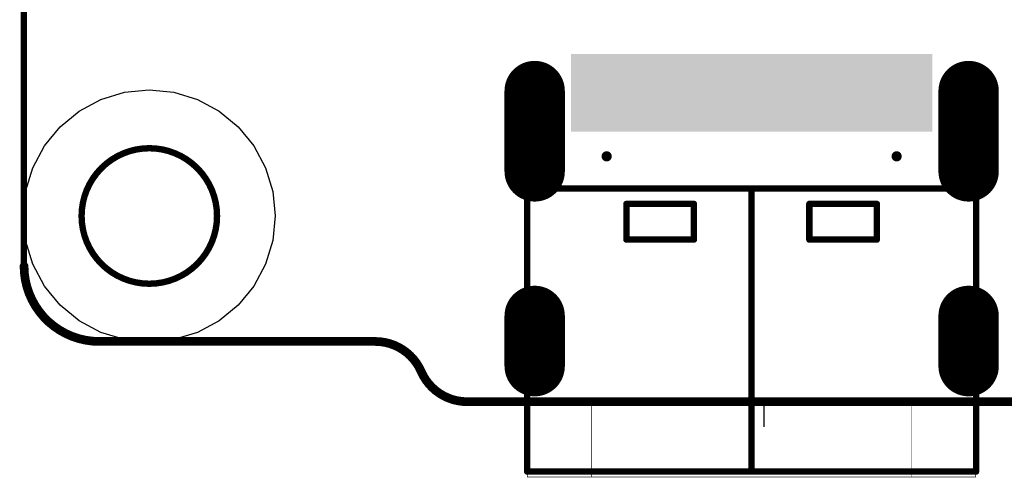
# Model space of a CAD drawing. Header units: millimetres. Extents: x 6.83 to 8, y 14.94 to 18.7.
# Tile 1 of 11: x 6.83 to 7.6, y 14.94 to 15.3. Entities that reach past the tile are written whole.
import ezdxf

# ---------------------------------------------------------------- set-up
doc = ezdxf.new("R2010")
doc.units = ezdxf.units.MM
doc.header["$MEASUREMENT"] = 0
for name, color, linetype in [('BottomLayer', 5, 'Continuous'), ('BottomSolder', 6, 'Continuous'), ('KeepOutLayer', 6, 'Continuous'), ('Mechanical11', 56, 'Continuous'), ('Mechanical28', 56, 'Continuous'), ('Mechanical5', 56, 'Continuous'), ('MidLayer1', 16, 'Continuous'), ('MidLayer2', 76, 'Continuous'), ('MultiLayer', 9, 'Continuous'), ('TopLayer', 1, 'Continuous'), ('TopOverlay', 2, 'Continuous'), ('TopPaste', 8, 'Continuous'), ('TopSolder', 216, 'Continuous')]:
    doc.layers.add(name, color=color, linetype=linetype)

# ---------------------------------------------------------------- blocks, each defined once
blk = doc.blocks.new('USB_TYPE_C_16PIN_A_17')
at = {"layer": 'BottomLayer', "const_width": 0.03937}
for points in [[(-0.17028, 0.09872), (-0.17028, 0.03573)], [(0.17028, 0.09872), (0.17028, 0.03573)], [(-0.17028, -0.07766), (-0.17028, -0.11703)], [(0.17028, -0.07766), (0.17028, -0.11703)]]:
    blk.add_lwpolyline(points, dxfattribs=at)
at = {"layer": 'BottomLayer', "const_width": 0.01969}
for points in [[(-0.18012, 0.09872, 1), (-0.16043, 0.09872, 1)], [(0.16043, 0.09872, 1), (0.18012, 0.09872, 1)], [(-0.18012, 0.03573, 1), (-0.16043, 0.03573, 1)], [(0.16043, 0.03573, 1), (0.18012, 0.03573, 1)], [(-0.18012, -0.07766, 1), (-0.16043, -0.07766, 1)], [(0.16043, -0.07766, 1), (0.18012, -0.07766, 1)], [(-0.18012, -0.11703, 1), (-0.16043, -0.11703, 1)], [(0.16043, -0.11703, 1), (0.18012, -0.11703, 1)]]:
    blk.add_lwpolyline(points, format="xyb", close=True, dxfattribs=at)
at = {"layer": 'BottomSolder', "const_width": 0.04737}
for points in [[(-0.17028, 0.09872), (-0.17028, 0.03573)], [(0.17028, 0.09872), (0.17028, 0.03573)], [(-0.17028, -0.07766), (-0.17028, -0.11703)], [(0.17028, -0.07766), (0.17028, -0.11703)]]:
    blk.add_lwpolyline(points, dxfattribs=at)
at = {"layer": 'BottomSolder'}
for points, const_width in [([(-0.18212, 0.09872, 1), (-0.15843, 0.09872, 1)], 0.02369), ([(0.15843, 0.09872, 1), (0.18212, 0.09872, 1)], 0.02369), ([(-0.18212, 0.03573, 1), (-0.15843, 0.03573, 1)], 0.02369), ([(0.15843, 0.03573, 1), (0.18212, 0.03573, 1)], 0.02369), ([(-0.11578, 0.04754, 1), (-0.11178, 0.04754, 1)], 0.004), ([(0.11178, 0.04754, 1), (0.11578, 0.04754, 1)], 0.004), ([(-0.18212, -0.07766, 1), (-0.15843, -0.07766, 1)], 0.02369), ([(0.15843, -0.07766, 1), (0.18212, -0.07766, 1)], 0.02369), ([(-0.18212, -0.11703, 1), (-0.15843, -0.11703, 1)], 0.02369), ([(0.15843, -0.11703, 1), (0.18212, -0.11703, 1)], 0.02369)]:
    blk.add_lwpolyline(points, format="xyb", close=True, dxfattribs=dict(at, const_width=const_width))
at = {"layer": 'MidLayer1', "const_width": 0.03937}
for points in [[(-0.17028, 0.09872), (-0.17028, 0.03573)], [(0.17028, 0.09872), (0.17028, 0.03573)], [(-0.17028, -0.07766), (-0.17028, -0.11703)], [(0.17028, -0.07766), (0.17028, -0.11703)]]:
    blk.add_lwpolyline(points, dxfattribs=at)
at = {"layer": 'MidLayer1', "const_width": 0.01969}
for points in [[(-0.18012, 0.09872, 1), (-0.16043, 0.09872, 1)], [(0.16043, 0.09872, 1), (0.18012, 0.09872, 1)], [(-0.18012, 0.03573, 1), (-0.16043, 0.03573, 1)], [(0.16043, 0.03573, 1), (0.18012, 0.03573, 1)], [(-0.18012, -0.07766, 1), (-0.16043, -0.07766, 1)], [(0.16043, -0.07766, 1), (0.18012, -0.07766, 1)], [(-0.18012, -0.11703, 1), (-0.16043, -0.11703, 1)], [(0.16043, -0.11703, 1), (0.18012, -0.11703, 1)]]:
    blk.add_lwpolyline(points, format="xyb", close=True, dxfattribs=at)
at = {"layer": 'MidLayer2', "const_width": 0.03937}
for points in [[(-0.17028, 0.09872), (-0.17028, 0.03573)], [(0.17028, 0.09872), (0.17028, 0.03573)], [(-0.17028, -0.07766), (-0.17028, -0.11703)], [(0.17028, -0.07766), (0.17028, -0.11703)]]:
    blk.add_lwpolyline(points, dxfattribs=at)
at = {"layer": 'MidLayer2', "const_width": 0.01969}
for points in [[(-0.18012, 0.09872, 1), (-0.16043, 0.09872, 1)], [(0.16043, 0.09872, 1), (0.18012, 0.09872, 1)], [(-0.18012, 0.03573, 1), (-0.16043, 0.03573, 1)], [(0.16043, 0.03573, 1), (0.18012, 0.03573, 1)], [(-0.18012, -0.07766, 1), (-0.16043, -0.07766, 1)], [(0.16043, -0.07766, 1), (0.18012, -0.07766, 1)], [(-0.18012, -0.11703, 1), (-0.16043, -0.11703, 1)], [(0.16043, -0.11703, 1), (0.18012, -0.11703, 1)]]:
    blk.add_lwpolyline(points, format="xyb", close=True, dxfattribs=at)
at = {"layer": 'MultiLayer', "const_width": 0.03937}
for points in [[(-0.17028, 0.09872), (-0.17028, 0.03573)], [(0.17028, 0.09872), (0.17028, 0.03573)], [(-0.17028, -0.07766), (-0.17028, -0.11703)], [(0.17028, -0.07766), (0.17028, -0.11703)]]:
    blk.add_lwpolyline(points, dxfattribs=at)
at = {"layer": 'MultiLayer', "const_width": 0.01969}
for points in [[(-0.18012, 0.09872, 1), (-0.16043, 0.09872, 1)], [(0.16043, 0.09872, 1), (0.18012, 0.09872, 1)], [(-0.18012, 0.03573, 1), (-0.16043, 0.03573, 1)], [(0.16043, 0.03573, 1), (0.18012, 0.03573, 1)], [(-0.18012, -0.07766, 1), (-0.16043, -0.07766, 1)], [(0.16043, -0.07766, 1), (0.18012, -0.07766, 1)], [(-0.18012, -0.11703, 1), (-0.16043, -0.11703, 1)], [(0.16043, -0.11703, 1), (0.18012, -0.11703, 1)]]:
    blk.add_lwpolyline(points, format="xyb", close=True, dxfattribs=at)
at = {"layer": 'TopLayer', "const_width": 0.03937}
for points in [[(-0.17028, 0.09872), (-0.17028, 0.03573)], [(0.17028, 0.09872), (0.17028, 0.03573)], [(-0.17028, -0.07766), (-0.17028, -0.11703)], [(0.17028, -0.07766), (0.17028, -0.11703)]]:
    blk.add_lwpolyline(points, dxfattribs=at)
at = {"layer": 'TopLayer', "const_width": 0.01969}
for points in [[(-0.18012, 0.09872, 1), (-0.16043, 0.09872, 1)], [(0.16043, 0.09872, 1), (0.18012, 0.09872, 1)], [(-0.18012, 0.03573, 1), (-0.16043, 0.03573, 1)], [(0.16043, 0.03573, 1), (0.18012, 0.03573, 1)], [(-0.18012, -0.07766, 1), (-0.16043, -0.07766, 1)], [(0.16043, -0.07766, 1), (0.18012, -0.07766, 1)], [(-0.18012, -0.11703, 1), (-0.16043, -0.11703, 1)], [(0.16043, -0.11703, 1), (0.18012, -0.11703, 1)]]:
    blk.add_lwpolyline(points, format="xyb", close=True, dxfattribs=at)
at = {"layer": 'TopLayer'}
for points in [[(-0.11417, 0.12392), (-0.1378, 0.12392), (-0.11417, 0.07077), (-0.1378, 0.07077)], [(-0.08268, 0.12392), (-0.1063, 0.12392), (-0.08268, 0.07077), (-0.1063, 0.07077)], [(-0.0748, 0.07077), (-0.06299, 0.07077), (-0.0748, 0.12392), (-0.06299, 0.12392)], [(-0.05512, 0.07077), (-0.04331, 0.07077), (-0.05512, 0.12392), (-0.04331, 0.12392)], [(-0.03543, 0.07077), (-0.02362, 0.07077), (-0.03543, 0.12392), (-0.02362, 0.12392)], [(-0.00394, 0.12392), (-0.01575, 0.12392), (-0.00394, 0.07077), (-0.01575, 0.07077)], [(0.01575, 0.12392), (0.00394, 0.12392), (0.01575, 0.07077), (0.00394, 0.07077)], [(0.03543, 0.12392), (0.02362, 0.12392), (0.03543, 0.07077), (0.02362, 0.07077)], [(0.05512, 0.12392), (0.04331, 0.12392), (0.05512, 0.07077), (0.04331, 0.07077)], [(0.0748, 0.12392), (0.06299, 0.12392), (0.0748, 0.07077), (0.06299, 0.07077)], [(0.08268, 0.07077), (0.1063, 0.07077), (0.08268, 0.12392), (0.1063, 0.12392)], [(0.11417, 0.07077), (0.1378, 0.07077), (0.11417, 0.12392), (0.1378, 0.12392)]]:
    blk.add_solid(points, dxfattribs=at)
at = {"layer": 'TopOverlay', "const_width": 0.005}
for points in [[(-0.17618, -0.12912), (-0.17618, 0.10824)], [(0.17618, -0.12912), (0.17618, 0.10824)], [(-0.17618, 0.02222), (0.17618, 0.02222)], [(0, -0.1997), (0, 0.02206)], [(-0.09828, 0.00722), (-0.09828, 0.01022)], [(-0.09828, 0.01022), (-0.04528, 0.01022)], [(-0.09828, -0.01778), (-0.09828, 0.00922)], [(-0.04528, -0.01778), (-0.04528, 0.01022)], [(0.04528, 0.01022), (0.09828, 0.01022)], [(0.04528, -0.01778), (0.04528, 0.01022)], [(0.09828, 0.00722), (0.09828, 0.01022)], [(0.09828, -0.01778), (0.09828, 0.00922)], [(-0.09828, -0.01778), (-0.04528, -0.01778)], [(0.04528, -0.01778), (0.09828, -0.01778)], [(-0.17618, -0.1997), (-0.17618, -0.12912)], [(0.17618, -0.1997), (0.17618, -0.12912)], [(-0.17618, -0.1997), (0.17618, -0.1997)]]:
    blk.add_lwpolyline(points, dxfattribs=at)
at = {"layer": 'TopOverlay', "const_width": 0.0025}
for points in [[(-0.17743, 0.10824, 1), (-0.17493, 0.10824, 1)], [(0.17493, 0.10824, 1), (0.17743, 0.10824, 1)], [(-0.17743, 0.02222, 1), (-0.17493, 0.02222, 1)], [(-0.00125, 0.02206, 1), (0.00125, 0.02206, 1)], [(0.17493, 0.02222, 1), (0.17743, 0.02222, 1)], [(-0.09953, 0.01022, 1), (-0.09703, 0.01022, 1)], [(-0.09953, 0.01022, 1), (-0.09703, 0.01022, 1)], [(-0.09953, 0.00922, 1), (-0.09703, 0.00922, 1)], [(-0.09953, 0.00722, 1), (-0.09703, 0.00722, 1)], [(-0.04653, 0.01022, 1), (-0.04403, 0.01022, 1)], [(-0.04653, 0.01022, 1), (-0.04403, 0.01022, 1)], [(0.04403, 0.01022, 1), (0.04653, 0.01022, 1)], [(0.04403, 0.01022, 1), (0.04653, 0.01022, 1)], [(0.09703, 0.01022, 1), (0.09953, 0.01022, 1)], [(0.09703, 0.01022, 1), (0.09953, 0.01022, 1)], [(0.09703, 0.00922, 1), (0.09953, 0.00922, 1)], [(0.09703, 0.00722, 1), (0.09953, 0.00722, 1)], [(-0.09953, -0.01778, 1), (-0.09703, -0.01778, 1)], [(-0.09953, -0.01778, 1), (-0.09703, -0.01778, 1)], [(-0.04653, -0.01778, 1), (-0.04403, -0.01778, 1)], [(-0.04653, -0.01778, 1), (-0.04403, -0.01778, 1)], [(0.04403, -0.01778, 1), (0.04653, -0.01778, 1)], [(0.04403, -0.01778, 1), (0.04653, -0.01778, 1)], [(0.09703, -0.01778, 1), (0.09953, -0.01778, 1)], [(0.09703, -0.01778, 1), (0.09953, -0.01778, 1)], [(-0.17743, -0.12912, 1), (-0.17493, -0.12912, 1)], [(-0.17743, -0.12912, 1), (-0.17493, -0.12912, 1)], [(0.17493, -0.12912, 1), (0.17743, -0.12912, 1)], [(0.17493, -0.12912, 1), (0.17743, -0.12912, 1)], [(-0.17743, -0.1997, 1), (-0.17493, -0.1997, 1)], [(-0.17743, -0.1997, 1), (-0.17493, -0.1997, 1)], [(-0.00125, -0.1997, 1), (0.00125, -0.1997, 1)], [(0.17493, -0.1997, 1), (0.17743, -0.1997, 1)], [(0.17493, -0.1997, 1), (0.17743, -0.1997, 1)]]:
    blk.add_lwpolyline(points, format="xyb", close=True, dxfattribs=at)
at = {"layer": 'TopPaste'}
for points in [[(-0.11417, 0.12392), (-0.1378, 0.12392), (-0.11417, 0.07077), (-0.1378, 0.07077)], [(-0.08268, 0.12392), (-0.1063, 0.12392), (-0.08268, 0.07077), (-0.1063, 0.07077)], [(-0.0748, 0.07077), (-0.06299, 0.07077), (-0.0748, 0.12392), (-0.06299, 0.12392)], [(-0.05512, 0.07077), (-0.04331, 0.07077), (-0.05512, 0.12392), (-0.04331, 0.12392)], [(-0.03543, 0.07077), (-0.02362, 0.07077), (-0.03543, 0.12392), (-0.02362, 0.12392)], [(-0.00394, 0.12392), (-0.01575, 0.12392), (-0.00394, 0.07077), (-0.01575, 0.07077)], [(0.01575, 0.12392), (0.00394, 0.12392), (0.01575, 0.07077), (0.00394, 0.07077)], [(0.03543, 0.12392), (0.02362, 0.12392), (0.03543, 0.07077), (0.02362, 0.07077)], [(0.05512, 0.12392), (0.04331, 0.12392), (0.05512, 0.07077), (0.04331, 0.07077)], [(0.0748, 0.12392), (0.06299, 0.12392), (0.0748, 0.07077), (0.06299, 0.07077)], [(0.08268, 0.07077), (0.1063, 0.07077), (0.08268, 0.12392), (0.1063, 0.12392)], [(0.11417, 0.07077), (0.1378, 0.07077), (0.11417, 0.12392), (0.1378, 0.12392)]]:
    blk.add_solid(points, dxfattribs=at)
at = {"layer": 'TopSolder', "const_width": 0.04737}
for points in [[(-0.17028, 0.09872), (-0.17028, 0.03573)], [(0.17028, 0.09872), (0.17028, 0.03573)], [(-0.17028, -0.07766), (-0.17028, -0.11703)], [(0.17028, -0.07766), (0.17028, -0.11703)]]:
    blk.add_lwpolyline(points, dxfattribs=at)
at = {"layer": 'TopSolder'}
for points, const_width in [([(-0.18212, 0.09872, 1), (-0.15843, 0.09872, 1)], 0.02369), ([(0.15843, 0.09872, 1), (0.18212, 0.09872, 1)], 0.02369), ([(-0.18212, 0.03573, 1), (-0.15843, 0.03573, 1)], 0.02369), ([(0.15843, 0.03573, 1), (0.18212, 0.03573, 1)], 0.02369), ([(-0.11578, 0.04754, 1), (-0.11178, 0.04754, 1)], 0.004), ([(0.11178, 0.04754, 1), (0.11578, 0.04754, 1)], 0.004), ([(-0.18212, -0.07766, 1), (-0.15843, -0.07766, 1)], 0.02369), ([(0.15843, -0.07766, 1), (0.18212, -0.07766, 1)], 0.02369), ([(-0.18212, -0.11703, 1), (-0.15843, -0.11703, 1)], 0.02369), ([(0.15843, -0.11703, 1), (0.18212, -0.11703, 1)], 0.02369)]:
    blk.add_lwpolyline(points, format="xyb", close=True, dxfattribs=dict(at, const_width=const_width))
for points in [[(-0.11017, 0.12792), (-0.1418, 0.12792), (-0.11017, 0.06677), (-0.1418, 0.06677)], [(-0.07868, 0.12792), (-0.1103, 0.12792), (-0.07868, 0.06677), (-0.1103, 0.06677)], [(-0.0788, 0.06677), (-0.05899, 0.06677), (-0.0788, 0.12792), (-0.05899, 0.12792)], [(-0.05912, 0.06677), (-0.03931, 0.06677), (-0.05912, 0.12792), (-0.03931, 0.12792)], [(-0.03943, 0.06677), (-0.01962, 0.06677), (-0.03943, 0.12792), (-0.01962, 0.12792)], [(0.00006, 0.12792), (-0.01975, 0.12792), (0.00006, 0.06677), (-0.01975, 0.06677)], [(0.01975, 0.12792), (-0.00006, 0.12792), (0.01975, 0.06677), (-0.00006, 0.06677)], [(0.03943, 0.12792), (0.01962, 0.12792), (0.03943, 0.06677), (0.01962, 0.06677)], [(0.05912, 0.12792), (0.03931, 0.12792), (0.05912, 0.06677), (0.03931, 0.06677)], [(0.0788, 0.12792), (0.05899, 0.12792), (0.0788, 0.06677), (0.05899, 0.06677)], [(0.07868, 0.06677), (0.1103, 0.06677), (0.07868, 0.12792), (0.1103, 0.12792)], [(0.11017, 0.06677), (0.1418, 0.06677), (0.11017, 0.12792), (0.1418, 0.12792)]]:
    blk.add_solid(points, dxfattribs=at)

msp = doc.modelspace()

# ---------------------------------------------------------------- linework, layer by layer
at = {"layer": 'BottomLayer'}
for p, q in [((6.91273, 15.2441), (6.93203, 15.246)), ((6.93203, 15.246), (6.93203, 15.246)), ((6.93203, 15.246), (6.95132, 15.2441)), ((6.87708, 15.22933), (6.89418, 15.23847)), ((6.89418, 15.23847), (6.91273, 15.2441)), ((6.95132, 15.2441), (6.96987, 15.23847)), ((6.96987, 15.23847), (6.98697, 15.22933)), ((6.86209, 15.21703), (6.87708, 15.22933)), ((6.98697, 15.22933), (7.00196, 15.21703)), ((6.84979, 15.20205), (6.86209, 15.21703)), ((7.00196, 15.21703), (7.01426, 15.20205)), ((6.84065, 15.18495), (6.84979, 15.20205)), ((7.01426, 15.20205), (7.0234, 15.18495)), ((6.83503, 15.1664), (6.84065, 15.18495)), ((7.0234, 15.18495), (7.02903, 15.1664)), ((6.83312, 15.1471), (6.83503, 15.1664)), ((7.02903, 15.1664), (7.03093, 15.1471)), ((6.83503, 15.12781), (6.83312, 15.1471)), ((6.83312, 15.1471), (6.83312, 15.1471)), ((7.03093, 15.1471), (7.02903, 15.12781)), ((7.03093, 15.1471), (7.03093, 15.1471)), ((6.84065, 15.10925), (6.83503, 15.12781)), ((7.02903, 15.12781), (7.0234, 15.10925)), ((6.84979, 15.09215), (6.84065, 15.10925)), ((7.0234, 15.10925), (7.01426, 15.09215)), ((6.86209, 15.07717), (6.84979, 15.09215)), ((7.01426, 15.09215), (7.00196, 15.07717)), ((6.87708, 15.06487), (6.86209, 15.07717)), ((7.00196, 15.07717), (6.98697, 15.06487)), ((6.89418, 15.05573), (6.87708, 15.06487)), ((6.98697, 15.06487), (6.96987, 15.05573)), ((6.91273, 15.0501), (6.89418, 15.05573)), ((6.96987, 15.05573), (6.95132, 15.0501)), ((6.93203, 15.0482), (6.91273, 15.0501)), ((6.95132, 15.0501), (6.93203, 15.0482)), ((6.93203, 15.0482), (6.93203, 15.0482))]:
    msp.add_line(p, q, dxfattribs=at)
at = {"layer": 'KeepOutLayer'}
for points, const_width in [([(6.83373, 15.10773), (6.83373, 18.63135)], 0.005), ([(6.89291, 15.04868), (7.10944, 15.04868)], 0.00685), ([(7.18161, 15.00143), (7.62783, 15.00143)], 0.00685)]:
    msp.add_lwpolyline(points, dxfattribs=dict(at, const_width=const_width))
for points, const_width in [([(6.9853, 15.1471, 1), (6.879, 15.1471, 1)], 0.005), ([(6.87775, 15.1471, 1), (6.88025, 15.1471, 1)], 0.0025), ([(6.98405, 15.1471, 1), (6.98655, 15.1471, 1)], 0.0025), ([(6.83214, 15.10773, 1), (6.83556, 15.10773, 1)], 0.00343), ([(6.83248, 15.10773, 1), (6.83498, 15.10773, 1)], 0.0025), ([(6.89119, 15.04868, 1), (6.89462, 15.04868, 1)], 0.00343), ([(6.89119, 15.04868, 1), (6.89462, 15.04868, 1)], 0.00343), ([(7.10773, 15.04868, 1), (7.11115, 15.04868, 1)], 0.00343), ([(7.10773, 15.04868, 1), (7.11115, 15.04868, 1)], 0.00343), ([(7.14381, 15.02505, 1), (7.14724, 15.02505, 1)], 0.00343), ([(7.14381, 15.02505, 1), (7.14724, 15.02505, 1)], 0.00343), ([(7.1799, 15.00143, 1), (7.18332, 15.00143, 1)], 0.00343), ([(7.1799, 15.00143, 1), (7.18332, 15.00143, 1)], 0.00343)]:
    msp.add_lwpolyline(points, format="xyb", close=True, dxfattribs=dict(at, const_width=const_width))
at = {"layer": 'KeepOutLayer', "const_width": 0.00685}
for points in [[(6.89291, 15.04868, -0.414214), (6.83385, 15.10773)], [(7.10944, 15.04868, -0.298217), (7.14553, 15.02505)], [(7.18161, 15.00143, -0.298217), (7.14553, 15.02505)]]:
    msp.add_lwpolyline(points, format="xyb", dxfattribs=at)
at = {"layer": 'Mechanical11', "const_width": 0.0005}
for points in [[(7.22873, 14.94238), (7.22873, 15.00143)], [(7.27913, 14.94238), (7.27913, 15.00143)], [(7.41436, 14.98175), (7.41436, 15.00143)], [(7.41476, 14.98175), (7.41476, 15.00143)], [(7.53031, 14.94238), (7.53031, 15.00143)], [(7.5807, 14.94238), (7.5807, 15.00143)], [(7.41436, 14.98175), (7.41476, 14.98175)], [(7.22873, 14.94238), (7.5807, 14.94238)]]:
    msp.add_lwpolyline(points, dxfattribs=at)
at = {"layer": 'Mechanical11', "const_width": 0.00025}
for points in [[(7.22861, 15.00143, 1), (7.22886, 15.00143, 1)], [(7.279, 15.00143, 1), (7.27925, 15.00143, 1)], [(7.41424, 15.00143, 1), (7.41449, 15.00143, 1)], [(7.41463, 15.00143, 1), (7.41488, 15.00143, 1)], [(7.53018, 15.00143, 1), (7.53043, 15.00143, 1)], [(7.58058, 15.00143, 1), (7.58083, 15.00143, 1)], [(7.41424, 14.98175, 1), (7.41449, 14.98175, 1)], [(7.41424, 14.98175, 1), (7.41449, 14.98175, 1)], [(7.41463, 14.98175, 1), (7.41488, 14.98175, 1)], [(7.41463, 14.98175, 1), (7.41488, 14.98175, 1)], [(7.22861, 14.94238, 1), (7.22886, 14.94238, 1)], [(7.22861, 14.94238, 1), (7.22886, 14.94238, 1)], [(7.279, 14.94238, 1), (7.27925, 14.94238, 1)], [(7.53018, 14.94238, 1), (7.53043, 14.94238, 1)], [(7.58058, 14.94238, 1), (7.58083, 14.94238, 1)], [(7.58058, 14.94238, 1), (7.58083, 14.94238, 1)]]:
    msp.add_lwpolyline(points, format="xyb", close=True, dxfattribs=at)
at = {"layer": 'Mechanical28'}
for points, const_width in [([(6.98543, 15.1471, 1), (6.87913, 15.1471, 1)], 0.0005), ([(6.879, 15.1471, 1), (6.87925, 15.1471, 1)], 0.00025), ([(6.9853, 15.1471, 1), (6.98555, 15.1471, 1)], 0.00025)]:
    msp.add_lwpolyline(points, format="xyb", close=True, dxfattribs=dict(at, const_width=const_width))
at = {"layer": 'Mechanical5'}
for points, const_width in [([(6.89303, 15.04868, 1), (6.89278, 15.04868, 1)], 0.00025), ([(6.89272, 15.04868, 1), (6.89284, 15.04868, 1)], 0.000125), ([(6.89297, 15.04868, 1), (6.89309, 15.04868, 1)], 0.000125), ([(7.18173, 15.00143, 1), (7.18148, 15.00143, 1)], 0.00025), ([(7.18142, 15.00143, 1), (7.18155, 15.00143, 1)], 0.000125), ([(7.18167, 15.00143, 1), (7.1818, 15.00143, 1)], 0.000125)]:
    msp.add_lwpolyline(points, format="xyb", close=True, dxfattribs=dict(at, const_width=const_width))
at = {"layer": 'MidLayer1'}
for p, q in [((6.91273, 15.2441), (6.93203, 15.246)), ((6.93203, 15.246), (6.93203, 15.246)), ((6.93203, 15.246), (6.95132, 15.2441)), ((6.87708, 15.22933), (6.89418, 15.23847)), ((6.89418, 15.23847), (6.91273, 15.2441)), ((6.95132, 15.2441), (6.96987, 15.23847)), ((6.96987, 15.23847), (6.98697, 15.22933)), ((6.86209, 15.21703), (6.87708, 15.22933)), ((6.98697, 15.22933), (7.00196, 15.21703)), ((6.84979, 15.20205), (6.86209, 15.21703)), ((7.00196, 15.21703), (7.01426, 15.20205)), ((6.84065, 15.18495), (6.84979, 15.20205)), ((7.01426, 15.20205), (7.0234, 15.18495)), ((6.83503, 15.1664), (6.84065, 15.18495)), ((7.0234, 15.18495), (7.02903, 15.1664)), ((6.83312, 15.1471), (6.83503, 15.1664)), ((7.02903, 15.1664), (7.03093, 15.1471)), ((6.83503, 15.12781), (6.83312, 15.1471)), ((6.83312, 15.1471), (6.83312, 15.1471)), ((7.03093, 15.1471), (7.02903, 15.12781)), ((7.03093, 15.1471), (7.03093, 15.1471)), ((6.84065, 15.10925), (6.83503, 15.12781)), ((7.02903, 15.12781), (7.0234, 15.10925)), ((6.84979, 15.09215), (6.84065, 15.10925)), ((7.0234, 15.10925), (7.01426, 15.09215)), ((6.86209, 15.07717), (6.84979, 15.09215)), ((7.01426, 15.09215), (7.00196, 15.07717)), ((6.87708, 15.06487), (6.86209, 15.07717)), ((7.00196, 15.07717), (6.98697, 15.06487)), ((6.89418, 15.05573), (6.87708, 15.06487)), ((6.98697, 15.06487), (6.96987, 15.05573)), ((6.91273, 15.0501), (6.89418, 15.05573)), ((6.96987, 15.05573), (6.95132, 15.0501)), ((6.93203, 15.0482), (6.91273, 15.0501)), ((6.95132, 15.0501), (6.93203, 15.0482)), ((6.93203, 15.0482), (6.93203, 15.0482))]:
    msp.add_line(p, q, dxfattribs=at)
at = {"layer": 'MidLayer2'}
for p, q in [((6.91273, 15.2441), (6.93203, 15.246)), ((6.93203, 15.246), (6.93203, 15.246)), ((6.93203, 15.246), (6.95132, 15.2441)), ((6.87708, 15.22933), (6.89418, 15.23847)), ((6.89418, 15.23847), (6.91273, 15.2441)), ((6.95132, 15.2441), (6.96987, 15.23847)), ((6.96987, 15.23847), (6.98697, 15.22933)), ((6.86209, 15.21703), (6.87708, 15.22933)), ((6.98697, 15.22933), (7.00196, 15.21703)), ((6.84979, 15.20205), (6.86209, 15.21703)), ((7.00196, 15.21703), (7.01426, 15.20205)), ((6.84065, 15.18495), (6.84979, 15.20205)), ((7.01426, 15.20205), (7.0234, 15.18495)), ((6.83503, 15.1664), (6.84065, 15.18495)), ((7.0234, 15.18495), (7.02903, 15.1664)), ((6.83312, 15.1471), (6.83503, 15.1664)), ((7.02903, 15.1664), (7.03093, 15.1471)), ((6.83503, 15.12781), (6.83312, 15.1471)), ((6.83312, 15.1471), (6.83312, 15.1471)), ((7.03093, 15.1471), (7.02903, 15.12781)), ((7.03093, 15.1471), (7.03093, 15.1471)), ((6.84065, 15.10925), (6.83503, 15.12781)), ((7.02903, 15.12781), (7.0234, 15.10925)), ((6.84979, 15.09215), (6.84065, 15.10925)), ((7.0234, 15.10925), (7.01426, 15.09215)), ((6.86209, 15.07717), (6.84979, 15.09215)), ((7.01426, 15.09215), (7.00196, 15.07717)), ((6.87708, 15.06487), (6.86209, 15.07717)), ((7.00196, 15.07717), (6.98697, 15.06487)), ((6.89418, 15.05573), (6.87708, 15.06487)), ((6.98697, 15.06487), (6.96987, 15.05573)), ((6.91273, 15.0501), (6.89418, 15.05573)), ((6.96987, 15.05573), (6.95132, 15.0501)), ((6.93203, 15.0482), (6.91273, 15.0501)), ((6.95132, 15.0501), (6.93203, 15.0482)), ((6.93203, 15.0482), (6.93203, 15.0482))]:
    msp.add_line(p, q, dxfattribs=at)
at = {"layer": 'MultiLayer'}
for p, q in [((6.91828, 15.19888), (6.93215, 15.20071)), ((6.93215, 15.20071), (6.93215, 15.20071)), ((6.93215, 15.20071), (6.94603, 15.19888)), ((6.89424, 15.18501), (6.90535, 15.19353)), ((6.90535, 15.19353), (6.91828, 15.19888)), ((6.94603, 15.19888), (6.95896, 15.19353)), ((6.95896, 15.19353), (6.97006, 15.18501)), ((6.88573, 15.1739), (6.89424, 15.18501)), ((6.97006, 15.18501), (6.97858, 15.1739)), ((6.88037, 15.16098), (6.88573, 15.1739)), ((6.97858, 15.1739), (6.98393, 15.16098)), ((6.87854, 15.1471), (6.88037, 15.16098)), ((6.98393, 15.16098), (6.98576, 15.1471)), ((6.88037, 15.13323), (6.87854, 15.1471)), ((6.87854, 15.1471), (6.87854, 15.1471)), ((6.98576, 15.1471), (6.98393, 15.13323)), ((6.98576, 15.1471), (6.98576, 15.1471)), ((6.88573, 15.1203), (6.88037, 15.13323)), ((6.98393, 15.13323), (6.97858, 15.1203)), ((6.89424, 15.10919), (6.88573, 15.1203)), ((6.97858, 15.1203), (6.97006, 15.10919)), ((6.90535, 15.10067), (6.89424, 15.10919)), ((6.97006, 15.10919), (6.95896, 15.10067)), ((6.91828, 15.09532), (6.90535, 15.10067)), ((6.95896, 15.10067), (6.94603, 15.09532)), ((6.93215, 15.09349), (6.91828, 15.09532)), ((6.94603, 15.09532), (6.93215, 15.09349)), ((6.93215, 15.09349), (6.93215, 15.09349))]:
    msp.add_line(p, q, dxfattribs=at)
at = {"layer": 'TopLayer'}
for p, q in [((6.91273, 15.2441), (6.93203, 15.246)), ((6.93203, 15.246), (6.93203, 15.246)), ((6.93203, 15.246), (6.95132, 15.2441)), ((6.87708, 15.22933), (6.89418, 15.23847)), ((6.89418, 15.23847), (6.91273, 15.2441)), ((6.95132, 15.2441), (6.96987, 15.23847)), ((6.96987, 15.23847), (6.98697, 15.22933)), ((6.86209, 15.21703), (6.87708, 15.22933)), ((6.98697, 15.22933), (7.00196, 15.21703)), ((6.84979, 15.20205), (6.86209, 15.21703)), ((7.00196, 15.21703), (7.01426, 15.20205)), ((6.84065, 15.18495), (6.84979, 15.20205)), ((7.01426, 15.20205), (7.0234, 15.18495)), ((6.83503, 15.1664), (6.84065, 15.18495)), ((7.0234, 15.18495), (7.02903, 15.1664)), ((6.83312, 15.1471), (6.83503, 15.1664)), ((7.02903, 15.1664), (7.03093, 15.1471)), ((6.83503, 15.12781), (6.83312, 15.1471)), ((6.83312, 15.1471), (6.83312, 15.1471)), ((7.03093, 15.1471), (7.02903, 15.12781)), ((7.03093, 15.1471), (7.03093, 15.1471)), ((6.84065, 15.10925), (6.83503, 15.12781)), ((7.02903, 15.12781), (7.0234, 15.10925)), ((6.84979, 15.09215), (6.84065, 15.10925)), ((7.0234, 15.10925), (7.01426, 15.09215)), ((6.86209, 15.07717), (6.84979, 15.09215)), ((7.01426, 15.09215), (7.00196, 15.07717)), ((6.87708, 15.06487), (6.86209, 15.07717)), ((7.00196, 15.07717), (6.98697, 15.06487)), ((6.89418, 15.05573), (6.87708, 15.06487)), ((6.98697, 15.06487), (6.96987, 15.05573)), ((6.91273, 15.0501), (6.89418, 15.05573)), ((6.96987, 15.05573), (6.95132, 15.0501)), ((6.93203, 15.0482), (6.91273, 15.0501)), ((6.95132, 15.0501), (6.93203, 15.0482)), ((6.93203, 15.0482), (6.93203, 15.0482))]:
    msp.add_line(p, q, dxfattribs=at)

# ---------------------------------------------------------------- block references
at = {"rotation": 360}
msp.add_blockref('USB_TYPE_C_16PIN_A_17', (7.40485, 15.14636), dxfattribs=at)

doc.saveas('drawing.dxf')
